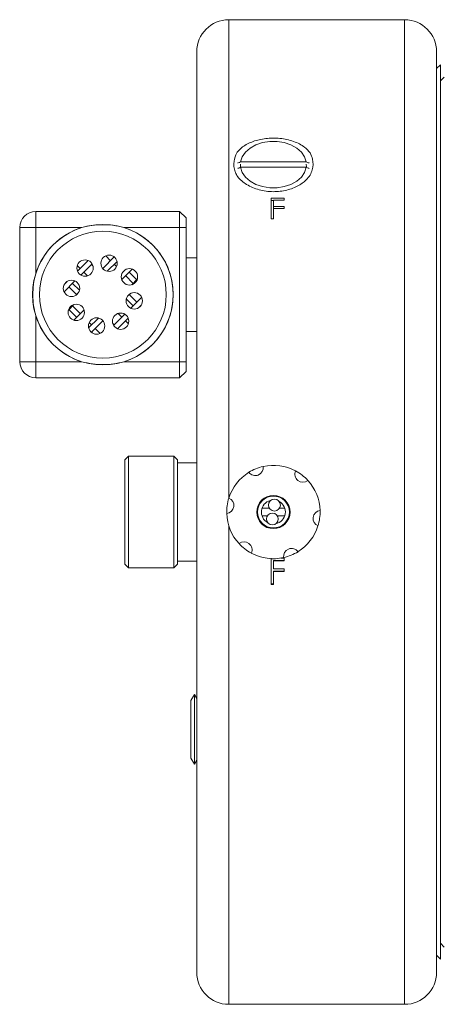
# Model space of a CAD drawing. Header units: inches. Extents: x 1.01 to 7.89, y 1.22 to 8.
# Tile 4 of 13: x 4.61 to 5.44, y 1.27 to 3.2. Entities that reach past the tile are written whole.
import ezdxf

# ---------------------------------------------------------------- set-up
doc = ezdxf.new("R2010")
doc.units = ezdxf.units.IN
doc.header["$MEASUREMENT"] = 0

msp = doc.modelspace()

# ---------------------------------------------------------------- linework, layer by layer
at = {"color": 7, "linetype": 'Continuous', "lineweight": 15}
for p, q in [((5.362, 3.198), (5.0183, 3.198)), ((4.9558, 1.3355), (4.9558, 3.1355)), ((5.4245, 3.1355), (5.4245, 1.3355)), ((5.432, 3.1098), (5.4245, 3.1023)), ((5.432, 2.2355), (5.432, 3.1098)), ((5.4395, 3.086), (5.432, 3.0785)), ((5.1699, 2.92), (5.0416, 2.92)), ((5.0416, 2.9094), (5.1699, 2.9094)), ((5.1013, 2.8494), (5.1267, 2.8494)), ((5.1013, 2.8084), (5.1013, 2.8494)), ((5.1267, 2.8453), (5.1267, 2.8494)), ((5.1013, 2.8447), (5.106, 2.8447)), ((5.106, 2.8328), (5.106, 2.8453)), ((5.1267, 2.8453), (5.106, 2.8453)), ((5.106, 2.8328), (5.1267, 2.8328)), ((5.106, 2.8328), (5.106, 2.8286)), ((5.1267, 2.8286), (5.1267, 2.8328)), ((4.6412, 2.7918), (4.6412, 2.823)), ((4.6412, 2.823), (4.9224, 2.823)), ((4.9224, 2.7918), (4.9224, 2.823)), ((4.9349, 2.8105), (4.9224, 2.823)), ((4.9349, 2.8105), (4.9349, 2.7918)), ((5.106, 2.8084), (5.106, 2.8286)), ((5.1267, 2.8286), (5.106, 2.8286)), ((4.6099, 2.5293), (4.6099, 2.7918)), ((4.6412, 2.7918), (4.6099, 2.7918)), ((4.7314, 2.7918), (4.6412, 2.7918)), ((4.6412, 2.7918), (4.6412, 2.7015)), ((4.9224, 2.7918), (4.8134, 2.7918)), ((4.9224, 2.5293), (4.9224, 2.7918)), ((4.9349, 2.7918), (4.9224, 2.7918)), ((4.9349, 2.7918), (4.9349, 2.5293)), ((5.106, 2.8084), (5.1013, 2.8084)), ((4.7948, 2.7342), (4.7722, 2.7117)), ((4.7874, 2.7268), (4.7779, 2.7364)), ((4.7945, 2.7339), (4.7929, 2.7355)), ((4.7282, 2.7118), (4.7225, 2.7175)), ((4.7437, 2.7273), (4.7228, 2.7065)), ((4.7513, 2.7208), (4.7294, 2.6988)), ((4.7432, 2.7268), (4.7422, 2.7278)), ((4.753, 2.7171), (4.7503, 2.7198)), ((4.8002, 2.7254), (4.781, 2.7063)), ((4.7991, 2.7152), (4.7945, 2.7198)), ((4.9558, 2.7327), (4.9349, 2.7327)), ((4.7427, 2.6973), (4.7353, 2.7047)), ((4.7724, 2.7118), (4.7713, 2.7129)), ((4.8294, 2.7105), (4.8092, 2.6902)), ((4.8316, 2.6826), (4.8166, 2.6977)), ((4.8387, 2.6897), (4.8237, 2.7047)), ((4.7178, 2.6873), (4.6966, 2.666)), ((4.7028, 2.6864), (4.6974, 2.681)), ((4.699, 2.6826), (4.6988, 2.6829)), ((4.7267, 2.6691), (4.7132, 2.6826)), ((4.8397, 2.6907), (4.8289, 2.68)), ((4.7211, 2.6605), (4.7061, 2.6756)), ((4.7244, 2.6638), (4.72, 2.6595)), ((4.8248, 2.6616), (4.8204, 2.6573)), ((4.8387, 2.6455), (4.8237, 2.6605)), ((4.7159, 2.6411), (4.7051, 2.6304)), ((4.7282, 2.6234), (4.7132, 2.6384)), ((4.8316, 2.6384), (4.8181, 2.652)), ((4.8482, 2.6551), (4.827, 2.6338)), ((4.8474, 2.6401), (4.842, 2.6347)), ((4.846, 2.6382), (4.8458, 2.6384)), ((4.6412, 2.6196), (4.6412, 2.5293)), ((4.7211, 2.6164), (4.7061, 2.6314)), ((4.7356, 2.6308), (4.7154, 2.6106)), ((4.8154, 2.6223), (4.7935, 2.6003)), ((4.8095, 2.6164), (4.8021, 2.6238)), ((4.7638, 2.6148), (4.7446, 2.5957)), ((4.7503, 2.6013), (4.7457, 2.6059)), ((4.7726, 2.6094), (4.75, 2.5869)), ((4.7735, 2.6082), (4.7724, 2.6093)), ((4.7945, 2.6013), (4.7918, 2.604)), ((4.822, 2.6146), (4.8011, 2.5938)), ((4.8223, 2.6036), (4.8166, 2.6093)), ((4.7519, 2.5856), (4.7503, 2.5872)), ((4.7669, 2.5847), (4.7574, 2.5943)), ((4.8026, 2.5933), (4.8016, 2.5943)), ((4.9349, 2.5884), (4.9558, 2.5884)), ((4.6099, 2.5293), (4.6412, 2.5293)), ((4.6412, 2.5293), (4.7314, 2.5293)), ((4.6412, 2.498), (4.6412, 2.5293)), ((4.8134, 2.5293), (4.9224, 2.5293)), ((4.9349, 2.5293), (4.9224, 2.5293)), ((4.9224, 2.498), (4.9224, 2.5293)), ((4.9349, 2.5293), (4.9349, 2.5105)), ((4.9349, 2.5105), (4.9224, 2.498)), ((4.9224, 2.498), (4.6412, 2.498)), ((4.8228, 2.3449), (4.8153, 2.3374)), ((4.8153, 2.2355), (4.8153, 2.3374)), ((4.9108, 2.3449), (4.8228, 2.3449)), ((4.8228, 2.3449), (4.8228, 2.2355)), ((4.9183, 2.3374), (4.9108, 2.3449)), ((4.9108, 2.1262), (4.9108, 2.3449)), ((4.9183, 2.3374), (4.9183, 2.1337)), ((4.9558, 2.3314), (4.9183, 2.3314)), ((5.0992, 2.2581), (5.1009, 2.2586)), ((4.8153, 2.1337), (4.8153, 2.2355)), ((4.8228, 2.2355), (4.8228, 2.1262)), ((5.0754, 2.243), (5.0741, 2.243)), ((5.0979, 2.243), (5.0834, 2.243)), ((5.128, 2.243), (5.1176, 2.243)), ((5.1373, 2.243), (5.136, 2.243)), ((5.432, 1.3613), (5.432, 2.2355)), ((5.0741, 2.228), (5.0754, 2.228)), ((5.0834, 2.228), (5.0938, 2.228)), ((5.1136, 2.228), (5.128, 2.228)), ((5.136, 2.228), (5.1373, 2.228)), ((4.9183, 2.1397), (4.9558, 2.1397)), ((5.1013, 2.0938), (5.1013, 2.1454)), ((5.106, 2.1401), (5.106, 2.1409)), ((5.1267, 2.1409), (5.106, 2.1409)), ((5.106, 2.1242), (5.106, 2.1401)), ((5.1267, 2.1401), (5.106, 2.1401)), ((5.1202, 2.1454), (5.1267, 2.1454)), ((5.1267, 2.1401), (5.1267, 2.1454)), ((4.8153, 2.1337), (4.8228, 2.1262)), ((4.8228, 2.1262), (4.9108, 2.1262)), ((4.9108, 2.1262), (4.9183, 2.1337)), ((5.106, 2.1242), (5.1267, 2.1242)), ((5.1267, 2.1198), (5.106, 2.1198)), ((5.106, 2.1189), (5.106, 2.1198)), ((5.106, 2.0938), (5.106, 2.1189)), ((5.1267, 2.1189), (5.106, 2.1189)), ((5.1267, 2.1189), (5.1267, 2.1242)), ((5.106, 2.0949), (5.1013, 2.0949)), ((5.106, 2.0938), (5.1013, 2.0938)), ((4.9513, 1.8788), (4.9444, 1.8667)), ((4.9513, 1.8788), (4.9513, 1.7423)), ((4.9558, 1.8709), (4.9513, 1.8788)), ((4.9444, 1.8667), (4.9444, 1.7544)), ((4.9444, 1.7544), (4.9513, 1.7423)), ((4.9513, 1.7423), (4.9558, 1.7502)), ((5.432, 1.3925), (5.4395, 1.385)), ((5.4245, 1.3688), (5.432, 1.3613)), ((5.0183, 1.273), (5.362, 1.273))]:
    msp.add_line(p, q, dxfattribs=at)
at = {"color": 8, "linetype": 'Continuous', "lineweight": 15}
for p, q in [((5.0183, 3.198), (5.0183, 2.2619)), ((5.362, 1.273), (5.362, 3.198)), ((5.0183, 2.2092), (5.0183, 1.273))]:
    msp.add_line(p, q, dxfattribs=at)
at = {"color": 7, "linetype": 'Continuous', "lineweight": 15, "flags": 128}
for points in [[(5.1699, 2.92), (5.1666, 2.93), (5.1603, 2.9391), (5.1513, 2.9471), (5.14, 2.9534), (5.127, 2.9578), (5.1129, 2.9601), (5.0985, 2.9601), (5.0844, 2.9578), (5.0714, 2.9534), (5.0601, 2.9471), (5.0511, 2.9391), (5.0448, 2.93), (5.0416, 2.92)], [(5.0411, 2.9094), (5.0411, 2.9103), (5.0415, 2.9156)], [(5.0416, 2.9094), (5.0448, 2.8995), (5.0511, 2.8903), (5.0601, 2.8823), (5.0714, 2.876), (5.0844, 2.8716), (5.0985, 2.8693), (5.1129, 2.8693), (5.127, 2.8716), (5.14, 2.876), (5.1513, 2.8823), (5.1603, 2.8903), (5.1666, 2.8995), (5.1699, 2.9094)], [(5.1699, 2.9156), (5.1703, 2.9103), (5.1703, 2.9094)]]:
    msp.add_lwpolyline(points, dxfattribs=at)
at = {"color": 7, "linetype": 'Continuous', "lineweight": 15}
for centre, radius in [((4.7724, 2.6605), 0.1374), ((4.7724, 2.6605), 0.124), ((4.7846, 2.7218), 0.016), ((4.7377, 2.7125), 0.016), ((4.8244, 2.6953), 0.016), ((4.7111, 2.6727), 0.016), ((4.8337, 2.6484), 0.016), ((4.7204, 2.6258), 0.016), ((4.8071, 2.6086), 0.016), ((4.7602, 2.5992), 0.016), ((5.1057, 2.2355), 0.0325), ((5.1057, 2.2355), 0.0312), ((5.1077, 2.2491), 0.0116), ((5.1037, 2.2219), 0.0116)]:
    msp.add_circle(centre, radius, dxfattribs=at)
for centre, radius, start, end in [((5.0183, 3.1355), 0.0625, 90, 180), ((5.362, 3.1355), 0.0625, 0, 90), ((4.6412, 2.7918), 0.0312, 90, 180), ((4.7724, 2.6605), 0.1375, 107.3414, 162.6586), ((4.7724, 2.6605), 0.1375, 287.3414, 72.6586), ((4.7724, 2.6605), 0.1375, 197.3414, 252.6586), ((4.6412, 2.5293), 0.0312, 180, 270), ((5.1057, 2.2355), 0.0913, 121.7684, 162.6371), ((5.0703, 2.3223), 0.0156, 216.1602, 8.2454), ((5.1057, 2.2355), 0.0913, 102.6371, 121.7684), ((5.1057, 2.2355), 0.0912, 61.7684, 102.6371), ((5.1632, 2.3096), 0.0156, 156.1602, 308.2454), ((5.1057, 2.2355), 0.0913, 42.6371, 61.7684), ((5.1057, 2.2355), 0.0913, 1.7684, 42.6371), ((5.0128, 2.2483), 0.0156, 276.1602, 68.2454), ((5.1057, 2.2355), 0.0913, 162.6371, 181.7684), ((5.1057, 2.2355), 0.0235, 106.0673, 241.2019), ((5.1057, 2.2355), 0.0235, 281.7707, 61.2019), ((5.1986, 2.2228), 0.0156, 96.1602, 248.2454), ((5.1057, 2.2355), 0.0912, 342.6371, 1.7684), ((5.1057, 2.2355), 0.0913, 181.7684, 222.6371), ((5.1057, 2.2355), 0.0912, 301.7684, 342.6371), ((5.0483, 2.1615), 0.0156, 336.1602, 128.2454), ((5.1057, 2.2355), 0.0912, 222.6371, 241.7684), ((5.1411, 2.1487), 0.0156, 36.1602, 188.2454), ((5.1057, 2.2355), 0.0913, 282.6371, 301.7684), ((5.1057, 2.2355), 0.0913, 241.7684, 282.6371), ((5.0183, 1.3355), 0.0625, 180, 270), ((5.362, 1.3355), 0.0625, 270, 0)]:
    msp.add_arc(centre, radius, start, end, dxfattribs=at)
for points, knots in [([(5.034, 2.9377), (5.0351, 2.9391), (5.0383, 2.9433), (5.0478, 2.9516), (5.0654, 2.9608), (5.091, 2.9666), (5.1188, 2.9669), (5.1456, 2.961), (5.166, 2.9507), (5.1741, 2.9415), (5.1774, 2.9377)], [0, 0, 0, 0, 0.040455, 0.116768, 0.265712, 0.41533, 0.572384, 0.732373, 0.889976, 1, 1, 1, 1]), ([(5.034, 2.8938), (5.033, 2.8962), (5.0289, 2.9052), (5.027, 2.9206), (5.0318, 2.9324), (5.034, 2.9377)], [0, 0, 0, 0, 0.1586603, 0.6197878, 1, 1, 1, 1]), ([(5.1774, 2.9377), (5.1792, 2.9336), (5.1838, 2.9229), (5.1833, 2.9075), (5.1789, 2.8973), (5.1774, 2.8938)], [0, 0, 0, 0, 0.299218, 0.765814, 1, 1, 1, 1]), ([(5.0416, 2.92), (5.0399, 2.9194), (5.0381, 2.9186), (5.0363, 2.9179), (5.0361, 2.9178)], [0, 0, 0, 0, 0.883109, 1, 1, 1, 1]), ([(5.0361, 2.9072), (5.0363, 2.9073), (5.0381, 2.908), (5.0399, 2.9088), (5.0416, 2.9094)], [0, 0, 0, 0, 0.116891, 1, 1, 1, 1]), ([(5.1754, 2.9178), (5.1751, 2.9179), (5.1733, 2.9186), (5.1715, 2.9194), (5.1699, 2.92)], [0, 0, 0, 0, 0.1169, 1, 1, 1, 1]), ([(5.1699, 2.9094), (5.1715, 2.9088), (5.1733, 2.908), (5.1751, 2.9073), (5.1754, 2.9072)], [0, 0, 0, 0, 0.8831, 1, 1, 1, 1]), ([(5.1774, 2.8938), (5.175, 2.8908), (5.1686, 2.8825), (5.1524, 2.8715), (5.1287, 2.8631), (5.1014, 2.8607), (5.0738, 2.8653), (5.0499, 2.8765), (5.0383, 2.8876), (5.0341, 2.8936), (5.034, 2.8938)], [0, 0, 0, 0, 0.082188, 0.220717, 0.367908, 0.523149, 0.68282, 0.841815, 0.994699, 1, 1, 1, 1]), ([(4.8134, 2.7918), (4.8065, 2.7934), (4.7925, 2.7968), (4.7715, 2.7975), (4.7509, 2.7965), (4.738, 2.7934), (4.7314, 2.7918)], [0, 0, 0, 0, 0.256019, 0.518821, 0.75725, 1, 1, 1, 1]), ([(4.6412, 2.7015), (4.6395, 2.6946), (4.6362, 2.6807), (4.6354, 2.6597), (4.6364, 2.639), (4.6396, 2.6261), (4.6412, 2.6196)], [0, 0, 0, 0, 0.256019, 0.51882, 0.75725, 1, 1, 1, 1]), ([(4.7314, 2.5293), (4.7383, 2.5276), (4.7523, 2.5243), (4.7733, 2.5236), (4.7939, 2.5246), (4.8068, 2.5277), (4.8134, 2.5293)], [0, 0, 0, 0, 0.256019, 0.518821, 0.75725, 1, 1, 1, 1])]:
    msp.add_open_spline(points, degree=3, knots=knots, dxfattribs=at)

doc.saveas('drawing.dxf')
